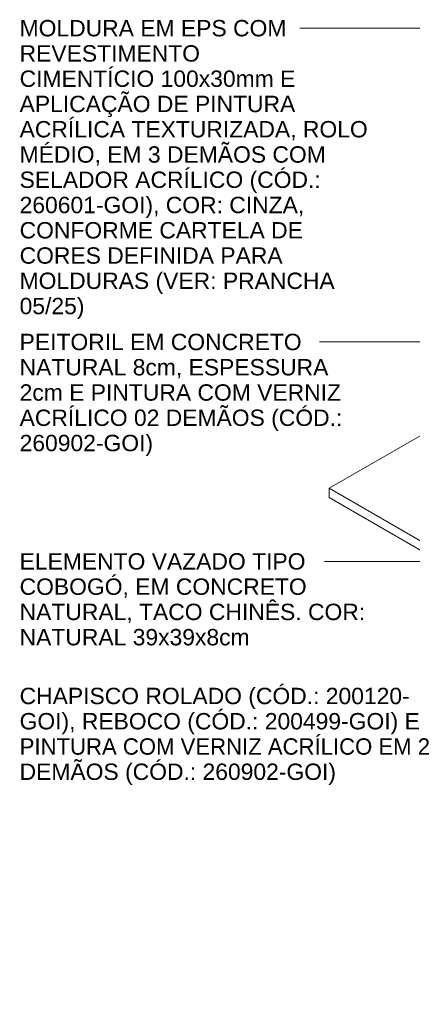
# Model space of a CAD drawing. Header units: millimetres. Extents: x -15136 to 144, y 4033 to 14099.
# Tile 1 of 11: x -15136 to -13409, y 4486 to 8817. Entities that reach past the tile are written whole.
import ezdxf

# ---------------------------------------------------------------- set-up
doc = ezdxf.new("R2010")
doc.units = ezdxf.units.MM
doc.layers.add('A-FLOR', color=7, linetype='Continuous', lineweight=5)
doc.layers.add('G-ANNO-TEXT', color=7, linetype='Continuous', lineweight=9)
doc.styles.add('Arial', font='arial.ttf', dxfattribs={"height": 72})

msp = doc.modelspace()

# ---------------------------------------------------------------- linework, layer by layer
at = {"layer": 'A-FLOR'}
for p, q in [((-13139.1, 7123.4), (-13775.5, 6755.9)), ((-13775.5, 6755.9), (-9914.7, 4526.9)), ((-13775.5, 6715.1), (-13775.5, 6755.9)), ((-9914.7, 4486.1), (-13775.5, 6715.1))]:
    msp.add_line(p, q, dxfattribs=at)
at = {"layer": 'G-ANNO-TEXT'}
for p, q in [((-13526.9, 8780.1), (-13904.5, 8780.1)), ((-12702.1, 8780.1), (-13526.9, 8780.1)), ((-13630.1, 7399.7), (-13817.2, 7399.7)), ((-12471.8, 7399.7), (-13630.1, 7399.7)), ((-13456.3, 6434.5), (-13796, 6434.5)), ((-10910.1, 6434.5), (-13456.3, 6434.5))]:
    msp.add_line(p, q, dxfattribs=at)

# ---------------------------------------------------------------- texts
at = {"layer": 'G-ANNO-TEXT', "char_height": 72, "attachment_point": 1, "style": 'Arial'}
for s, insert, width in [('MOLDURA EM EPS COM', (-15136.7, 8816.1), 1394.936), ('REVESTIMENTO', (-15136.7, 8705), 942.784), ('CIMENTÍCIO 100x30mm E', (-15136.7, 8593.9), 1427.004), ('APLICAÇÃO DE PINTURA', (-15136.7, 8482.8), 1436.624), ('ACRÍLICA TEXTURIZADA, ROLO', (-15136.7, 8371.6), 1811.814), ('MÉDIO, EM 3 DEMÃOS COM', (-15136.7, 8260.5), 1593.755), ('SELADOR ACRÍLICO (CÓD.:', (-15136.7, 8149.4), 1564.894), ('260601-GOI), COR: CINZA,', (-15136.7, 8038.3), 1478.312), ('CONFORME CARTELA DE', (-15136.7, 7927.1), 1484.725), ('CORES DEFINIDA PARA', (-15136.7, 7816), 1369.282), ('MOLDURAS (VER: PRANCHA', (-15136.7, 7704.9), 1648.27), ('05/25)', (-15136.7, 7593.8), 339.916), ('PEITORIL EM CONCRETO ', (-15136.7, 7435.7), 1500.759), ('NATURAL 8cm, ESPESSURA ', (-15136.7, 7324.6), 1651.476), ('2cm E PINTURA COM VERNIZ ', (-15136.7, 7213.5), 1705.991), ('ACRÍLICO 02 DEMÃOS (CÓD.: ', (-15136.7, 7102.3), 1709.198), ('260902-GOI)', (-15136.7, 6991.2), 695.865), ('ELEMENTO VAZADO TIPO ', (-15136.7, 6470.5), 1526.413), ('COBOGÓ, EM CONCRETO ', (-15136.7, 6359.4), 1532.826), ('NATURAL, TACO CHINÊS. COR: ', (-15136.7, 6248.3), 1834.261), ('NATURAL 39x39x8cm', (-15136.7, 6137.1), 1199.324), ('CHAPISCO ROLADO (CÓD.: 200120-', (-15136.7, 5878.5), 2036.286), ('GOI), REBOCO (CÓD.: 200499-GOI) E ', (-15136.7, 5767.4), 2110.041), ('PINTURA COM VERNIZ ACRÍLICO EM 2 ', (-15136.7, 5656.2), 2209.451), ('DEMÃOS (CÓD.: 260902-GOI)', (-15136.7, 5545.1), 1648.27)]:
    msp.add_mtext(s, dxfattribs=dict(at, insert=insert, width=width))

doc.saveas('drawing.dxf')
